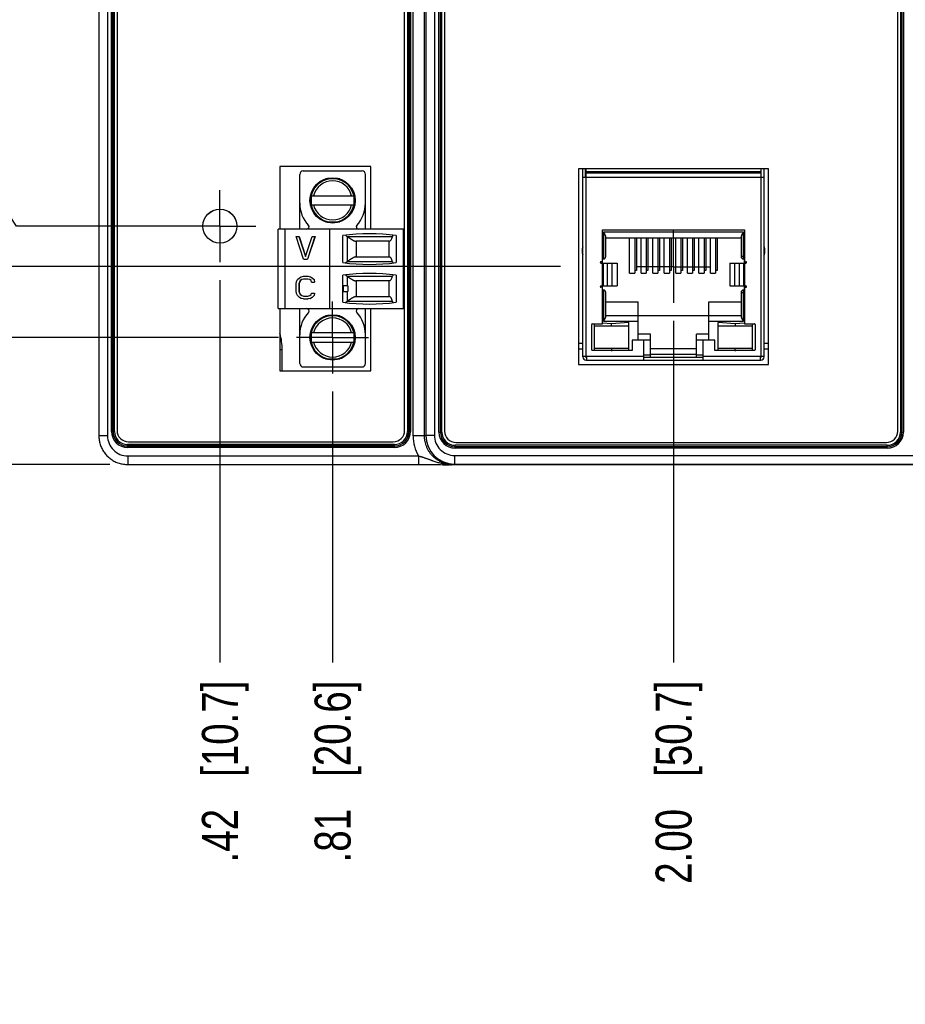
# Model space of a CAD drawing. Header units: inches. Extents: x 0 to 34, y 0 to 22.
# Tile 18 of 111: x 7 to 10, y 11 to 14.4. Entities that reach past the tile are written whole.
import ezdxf

# ---------------------------------------------------------------- set-up
doc = ezdxf.new("R2010")
doc.units = ezdxf.units.IN
doc.header["$LTSCALE"] = 1.87
doc.header["$MEASUREMENT"] = 0
doc.linetypes.add('CENTER', pattern=[0.6, 0.375, -0.075, 0.075, -0.075])
doc.layers.get('0').update_dxf_attribs({"linetype": 'CONTINUOUS'})
doc.layers.add('02___PRT_ALL_AXES', color=7, linetype='CONTINUOUS')
doc.layers.add('DIMENSIONS', color=7, linetype='CONTINUOUS')
doc.styles.get("Standard").update_dxf_attribs({"font": 'txt', "width": 0.8})
doc.dimstyles.new('DIMSTYLE_1', dxfattribs={"dimtxt": 0.125, "dimasz": 0.18, "dimexe": 0.125, "dimexo": 0.0625, "dimgap": 0.09, "dimtad": 0, "dimtih": 1, "dimtoh": 1, "dimzin": 4, "dimdsep": 46, "dimtxsty": 'STANDARD', "dimblk": '_FILLED', "dimblk1": '_FILLED', "dimblk2": '_FILLED', "dimcen": 0.09, "dimadec": 0, "dimazin": 0, "dimtp": 0.01, "dimtm": 0.01, "dimtfac": 1, "dimtofl": 0, "dimtmove": 0, "dimatfit": 3, "dimldrblk": '_FILLED', "dimfxl": 1, "dimtolj": 1, "dimtzin": 4, "dimarcsym": 0})

# ---------------------------------------------------------------- blocks, each defined once
blk = doc.blocks.new('*D17')
at = {"layer": 'DIMENSIONS', "color": 2, "linetype": 'CONTINUOUS'}
blk.add_line((8.841, 13.5195), (6.549, 13.5195), dxfattribs=at)
at = {"layer": 'DIMENSIONS', "color": 2, "linetype": 'CONTINUOUS', "insert": (6.4865, 13.582), "char_height": 0.125, "width": 1.125, "attachment_point": 3, "rotation": 0, "line_spacing_factor": 0.9}
blk.add_mtext('2.78{\\Ftxt.shx;\\W1.000000;\\H0.125000; }[70.6]', dxfattribs=at)
blk = doc.blocks.new('_FILLED')
at = {"color": 0, "linetype": 'BYBLOCK'}
blk.add_solid([(0, 0), (-1, 0.174), (-1, -0.174)], dxfattribs=at)
blk = doc.blocks.new('*D18')
at = {"layer": 'DIMENSIONS', "color": 2, "linetype": 'CONTINUOUS'}
for p, q in [((6.8709, 13.7801), (6.549, 13.7801)), ((6.9507, 13.6603), (6.8709, 13.7801)), ((7.5945, 13.6603), (6.9507, 13.6603))]:
    blk.add_line(p, q, dxfattribs=at)
at = {"layer": 'DIMENSIONS', "color": 2, "linetype": 'CONTINUOUS', "insert": (6.4865, 13.8426), "char_height": 0.125, "width": 0.925, "attachment_point": 3, "rotation": 0, "line_spacing_factor": 0.9}
blk.add_mtext('2.64{\\Ftxt.shx;\\W1.000000;\\H0.125000; }[67]', dxfattribs=at)
blk = doc.blocks.new('*D19')
at = {"layer": 'DIMENSIONS', "color": 2, "linetype": 'CONTINUOUS'}
blk.add_line((7.274, 12.8317), (6.4399, 12.8317), dxfattribs=at)
at = {"layer": 'DIMENSIONS', "color": 2, "linetype": 'CONTINUOUS', "insert": (6.3774, 12.8942), "char_height": 0.125, "width": 1.125, "attachment_point": 3, "rotation": 0, "line_spacing_factor": 0.9}
blk.add_mtext('3.47{\\Ftxt.shx;\\W1.000000;\\H0.125000; }[88.1]', dxfattribs=at)
blk = doc.blocks.new('*D26')
at = {"layer": 'DIMENSIONS', "color": 2, "linetype": 'CONTINUOUS'}
blk.add_line((7.657, 13.4727), (7.657, 12.1433), dxfattribs=at)
at = {"layer": 'DIMENSIONS', "color": 2, "linetype": 'CONTINUOUS', "insert": (7.5945, 12.0808), "char_height": 0.125, "width": 1.025, "attachment_point": 3, "rotation": 90, "line_spacing_factor": 0.9}
blk.add_mtext('.42{\\Ftxt.shx;\\W1.000000;\\H0.125000; }[10.7]', dxfattribs=at)
blk = doc.blocks.new('*D27')
at = {"layer": 'DIMENSIONS', "color": 2, "linetype": 'CONTINUOUS'}
blk.add_line((8.0486, 13.0856), (8.0486, 12.1433), dxfattribs=at)
at = {"layer": 'DIMENSIONS', "color": 2, "linetype": 'CONTINUOUS', "insert": (7.9861, 12.0808), "char_height": 0.125, "width": 1.025, "attachment_point": 3, "rotation": 90, "line_spacing_factor": 0.9}
blk.add_mtext('.81{\\Ftxt.shx;\\W1.000000;\\H0.125000; }[20.6]', dxfattribs=at)
blk = doc.blocks.new('*D28')
at = {"layer": 'DIMENSIONS', "color": 2, "linetype": 'CONTINUOUS'}
blk.add_line((9.2335, 13.3313), (9.2335, 12.1433), dxfattribs=at)
at = {"layer": 'DIMENSIONS', "color": 2, "linetype": 'CONTINUOUS', "insert": (9.171, 12.0808), "char_height": 0.125, "width": 1.125, "attachment_point": 3, "rotation": 90, "line_spacing_factor": 0.9}
blk.add_mtext('2.00{\\Ftxt.shx;\\W1.000000;\\H0.125000; }[50.7]', dxfattribs=at)
blk = doc.blocks.new('*D29')
at = {"layer": 'DIMENSIONS', "color": 2, "linetype": 'CONTINUOUS'}
blk.add_line((7.861, 13.2732), (6.549, 13.2732), dxfattribs=at)
at = {"layer": 'DIMENSIONS', "color": 2, "linetype": 'CONTINUOUS', "insert": (6.4865, 13.3357), "char_height": 0.125, "width": 1.125, "attachment_point": 3, "rotation": 0, "line_spacing_factor": 0.9}
blk.add_mtext('3.03{\\Ftxt.shx;\\W1.000000;\\H0.125000; }[76.9]', dxfattribs=at)

msp = doc.modelspace()

# ---------------------------------------------------------------- linework, layer by layer
at = {"color": 7, "linetype": 'CONTINUOUS'}
for p, q in [((7.2365, 16.1988), (7.2365, 12.9317)), ((7.2665, 16.1988), (7.2665, 12.9317)), ((8.3286, 12.9309), (8.3286, 16.1997)), ((8.368, 12.9309), (8.368, 16.1997)), ((8.3724, 16.1975), (8.3724, 12.9331)), ((8.4024, 16.1975), (8.4024, 12.9331)), ((8.4182, 12.9443), (8.4182, 16.1863)), ((8.4231, 12.9443), (8.4231, 16.1863)), ((8.4234, 12.9443), (8.4234, 16.1863)), ((8.4284, 12.9443), (8.4284, 16.1863)), ((10.0218, 16.1863), (10.0218, 12.9443)), ((10.0267, 16.1863), (10.0267, 12.9443)), ((10.0271, 16.1863), (10.0271, 12.9443)), ((10.032, 16.1863), (10.032, 12.9443)), ((7.2803, 12.9469), (7.2803, 16.1837)), ((7.2852, 12.9469), (7.2852, 16.1837)), ((7.2855, 12.9469), (7.2855, 16.1837)), ((7.2904, 12.9469), (7.2904, 16.1837)), ((7.2997, 16.1805), (7.2997, 12.95)), ((8.2988, 12.95), (8.2989, 16.1805)), ((8.3089, 16.1837), (8.3089, 12.9469)), ((8.3138, 16.1837), (8.3138, 12.9469)), ((8.3142, 16.1837), (8.3142, 12.9469)), ((8.3191, 16.1837), (8.3191, 12.9469)), ((8.438, 16.1831), (8.438, 12.9475)), ((10.0122, 12.9475), (10.0122, 16.1831)), ((7.8657, 13.8678), (7.8657, 13.6492)), ((8.1811, 13.8678), (7.8657, 13.8678)), ((8.1811, 13.6492), (8.1811, 13.8678)), ((8.9035, 13.8595), (8.9035, 13.1795)), ((9.5634, 13.8595), (8.9035, 13.8595)), ((8.9181, 13.2062), (8.9181, 13.8595)), ((8.9279, 13.8307), (8.9279, 13.8595)), ((8.9299, 13.2082), (8.9299, 13.8595)), ((9.5362, 13.8595), (9.5362, 13.2082)), ((9.5382, 13.8307), (9.5382, 13.8595)), ((9.548, 13.2062), (9.548, 13.8595)), ((9.5634, 13.1795), (9.5634, 13.8595)), ((7.9345, 13.6492), (7.9345, 13.8401)), ((7.9463, 13.8519), (8.151, 13.8519)), ((8.0732, 13.8244), (8.0241, 13.8244)), ((8.0312, 13.8263), (8.0661, 13.8263)), ((8.1628, 13.6492), (8.1628, 13.8401)), ((8.9181, 13.8307), (9.548, 13.8307)), ((9.5362, 13.8484), (8.9299, 13.8484)), ((9.5362, 13.8444), (8.9299, 13.8444)), ((7.9719, 13.7321), (7.9719, 13.7671)), ((7.9738, 13.7741), (7.9738, 13.725)), ((7.9745, 13.7653), (8.1228, 13.7653)), ((8.1234, 13.725), (8.1234, 13.7741)), ((8.1254, 13.7671), (8.1254, 13.7321)), ((7.9745, 13.7338), (8.1228, 13.7338)), ((8.0241, 13.6748), (8.0732, 13.6748)), ((8.0661, 13.6728), (8.0312, 13.6728)), ((7.8597, 13.3736), (7.8597, 13.6492)), ((8.2967, 13.6492), (7.8597, 13.6492)), ((7.8833, 13.3736), (7.8833, 13.6492)), ((7.9479, 13.545), (7.9217, 13.6238)), ((7.9217, 13.6238), (7.9321, 13.6238)), ((7.9315, 13.6238), (7.9545, 13.5551)), ((7.9321, 13.6238), (7.9548, 13.556)), ((7.9545, 13.5551), (7.9774, 13.6238)), ((7.9873, 13.6238), (7.961, 13.545)), ((7.9879, 13.6238), (7.9616, 13.545)), ((7.9774, 13.6238), (7.9879, 13.6238)), ((8.0388, 13.3736), (8.0388, 13.6492)), ((8.0841, 13.5332), (8.0841, 13.6273)), ((8.0984, 13.6243), (8.0932, 13.6284)), ((8.0984, 13.6243), (8.2566, 13.6243)), ((8.1004, 13.5382), (8.1004, 13.6229)), ((8.2691, 13.6273), (8.2691, 13.5332)), ((8.2947, 13.3736), (8.2947, 13.6492)), ((8.2967, 13.6492), (8.2967, 13.3736)), ((8.9862, 13.5364), (8.9862, 13.6472)), ((8.9862, 13.6472), (9.4799, 13.6472)), ((8.9901, 13.6393), (8.9901, 13.5464)), ((9.4759, 13.6393), (8.9901, 13.6393)), ((8.998, 13.5543), (8.998, 13.6236)), ((8.998, 13.6196), (9.4681, 13.6196)), ((9.0807, 13.4967), (9.0807, 13.6196)), ((9.0984, 13.6196), (9.0984, 13.4967)), ((9.1043, 13.6196), (9.1043, 13.5055)), ((9.1208, 13.4967), (9.1208, 13.6196)), ((9.1385, 13.6196), (9.1385, 13.4967)), ((9.1444, 13.6196), (9.1444, 13.5055)), ((9.161, 13.4967), (9.161, 13.6196)), ((9.1787, 13.6196), (9.1787, 13.4967)), ((9.1846, 13.6196), (9.1846, 13.5055)), ((9.2011, 13.4967), (9.2011, 13.6196)), ((9.2189, 13.6196), (9.2189, 13.4967)), ((9.2248, 13.6196), (9.2248, 13.5055)), ((9.2413, 13.4967), (9.2413, 13.6196)), ((9.259, 13.6196), (9.259, 13.4967)), ((9.2649, 13.6196), (9.2649, 13.5055)), ((9.2815, 13.4967), (9.2815, 13.6196)), ((9.2992, 13.6196), (9.2992, 13.4967)), ((9.3051, 13.6196), (9.3051, 13.5055)), ((9.3216, 13.4967), (9.3216, 13.6196)), ((9.3393, 13.6196), (9.3393, 13.4967)), ((9.3452, 13.6196), (9.3452, 13.5055)), ((9.3618, 13.4967), (9.3618, 13.6196)), ((9.3795, 13.6196), (9.3795, 13.4967)), ((9.3854, 13.6196), (9.3854, 13.5055)), ((9.4681, 13.6236), (9.4681, 13.5543)), ((9.4759, 13.5464), (9.4759, 13.6393)), ((9.4799, 13.6472), (9.4799, 13.5364)), ((8.2456, 13.6076), (8.1292, 13.6076)), ((8.1301, 13.6076), (8.1301, 13.5529)), ((8.2455, 13.5529), (8.2455, 13.6076)), ((8.9179, 13.5608), (8.9179, 13.5879)), ((9.5481, 13.5879), (9.5481, 13.5608)), ((8.129, 13.5529), (8.2458, 13.5529)), ((9.4799, 13.5543), (9.4681, 13.5543)), ((7.9479, 13.545), (7.9616, 13.545)), ((8.0928, 13.5322), (8.0977, 13.5362)), ((8.2567, 13.5362), (8.0977, 13.5362)), ((8.9791, 13.5353), (8.9791, 13.5325)), ((8.9862, 13.5364), (8.9811, 13.5364)), ((8.9811, 13.5314), (9.0372, 13.5314)), ((8.986, 13.5314), (8.986, 13.4527)), ((8.9862, 13.5464), (8.9901, 13.5464)), ((8.9863, 13.4527), (8.9863, 13.5314)), ((8.987, 13.5314), (8.987, 13.5464)), ((8.989, 13.5314), (8.989, 13.4527)), ((9.0044, 13.4527), (9.0044, 13.5314)), ((9.0192, 13.5314), (9.0192, 13.4527)), ((9.0198, 13.4527), (9.0198, 13.5314)), ((9.0372, 13.5314), (9.0372, 13.4527)), ((9.4289, 13.5314), (9.4289, 13.4527)), ((9.4289, 13.5314), (9.4849, 13.5314)), ((9.4463, 13.4527), (9.4463, 13.5314)), ((9.4468, 13.4527), (9.4468, 13.5314)), ((9.4616, 13.5314), (9.4616, 13.4527)), ((9.4759, 13.5464), (9.4791, 13.5464)), ((9.4771, 13.4527), (9.4771, 13.5314)), ((9.4791, 13.5464), (9.4799, 13.5472)), ((9.4791, 13.5464), (9.4791, 13.5314)), ((9.4797, 13.5314), (9.4797, 13.4527)), ((9.4799, 13.5364), (9.4849, 13.5364)), ((9.48, 13.4527), (9.48, 13.5314)), ((9.487, 13.5325), (9.487, 13.5353)), ((7.9331, 13.481), (7.9397, 13.4843)), ((7.9397, 13.4843), (7.9479, 13.486)), ((7.9479, 13.486), (7.9632, 13.486)), ((7.9627, 13.486), (7.9709, 13.4843)), ((7.9632, 13.486), (7.9715, 13.4843)), ((7.9709, 13.4843), (7.9774, 13.481)), ((7.9709, 13.4843), (7.9715, 13.4843)), ((7.9715, 13.4843), (7.978, 13.481)), ((8.0841, 13.3954), (8.0841, 13.4895)), ((8.0977, 13.4865), (8.0928, 13.4905)), ((8.0977, 13.4865), (8.2567, 13.4865)), ((8.1004, 13.4523), (8.1004, 13.4846)), ((8.2691, 13.4895), (8.2691, 13.3954)), ((9.0807, 13.4967), (9.0984, 13.4967)), ((9.1043, 13.5055), (9.0984, 13.5055)), ((9.1208, 13.4967), (9.1385, 13.4967)), ((9.1444, 13.5055), (9.1385, 13.5055)), ((9.161, 13.4967), (9.1787, 13.4967)), ((9.1846, 13.5055), (9.1787, 13.5055)), ((9.2011, 13.4967), (9.2189, 13.4967)), ((9.2248, 13.5055), (9.2189, 13.5055)), ((9.2413, 13.4967), (9.259, 13.4967)), ((9.2649, 13.5055), (9.259, 13.5055)), ((9.2815, 13.4967), (9.2992, 13.4967)), ((9.3051, 13.5055), (9.2992, 13.5055)), ((9.3216, 13.4967), (9.3393, 13.4967)), ((9.3452, 13.5055), (9.3393, 13.5055)), ((9.3618, 13.4967), (9.3795, 13.4967)), ((9.3854, 13.5055), (9.3795, 13.5055)), ((7.9217, 13.4592), (7.9233, 13.4676)), ((7.9217, 13.434), (7.9217, 13.4592)), ((7.9233, 13.4676), (7.9266, 13.4743)), ((7.9266, 13.4743), (7.9331, 13.481)), ((7.9331, 13.4659), (7.9315, 13.4592)), ((7.9315, 13.4592), (7.9315, 13.434)), ((7.9315, 13.4592), (7.9321, 13.4592)), ((7.9337, 13.4659), (7.9321, 13.4592)), ((7.9321, 13.4592), (7.9321, 13.434)), ((7.9364, 13.4709), (7.9331, 13.4659)), ((7.9331, 13.4659), (7.9337, 13.4659)), ((7.937, 13.4709), (7.9337, 13.4659)), ((7.9413, 13.4743), (7.9364, 13.4709)), ((7.9364, 13.4709), (7.937, 13.4709)), ((7.9419, 13.4743), (7.937, 13.4709)), ((7.9479, 13.4759), (7.9413, 13.4743)), ((7.9413, 13.4743), (7.9419, 13.4743)), ((7.9485, 13.4759), (7.9419, 13.4743)), ((7.9627, 13.4759), (7.9479, 13.4759)), ((7.9692, 13.4743), (7.9627, 13.4759)), ((7.9742, 13.4709), (7.9692, 13.4743)), ((7.9758, 13.4659), (7.9742, 13.4709)), ((7.9758, 13.4659), (7.9862, 13.4659)), ((7.9774, 13.481), (7.984, 13.4743)), ((7.9774, 13.481), (7.978, 13.481)), ((7.978, 13.481), (7.9846, 13.4743)), ((7.984, 13.4743), (7.9856, 13.4659)), ((7.984, 13.4743), (7.9846, 13.4743)), ((7.9846, 13.4743), (7.9862, 13.4659)), ((8.0842, 13.4326), (8.0842, 13.4523)), ((8.1018, 13.4523), (8.0842, 13.4523)), ((8.086, 13.4326), (8.086, 13.4523)), ((8.1018, 13.4523), (8.1018, 13.4326)), ((8.2458, 13.4698), (8.129, 13.4698)), ((8.1301, 13.4698), (8.1301, 13.4151)), ((8.2455, 13.4151), (8.2455, 13.4698)), ((8.9791, 13.4516), (8.9791, 13.4489)), ((8.9811, 13.4527), (9.0372, 13.4527)), ((8.9862, 13.4478), (8.9811, 13.4478)), ((8.9862, 13.3208), (8.9862, 13.4478)), ((8.987, 13.4377), (8.987, 13.4527)), ((9.4289, 13.4527), (9.4849, 13.4527)), ((9.4791, 13.4527), (9.4791, 13.4377)), ((9.4799, 13.4478), (9.4799, 13.3208)), ((9.4799, 13.4478), (9.4849, 13.4478)), ((9.487, 13.4489), (9.487, 13.4516)), ((7.9233, 13.4257), (7.9217, 13.434)), ((7.9266, 13.419), (7.9233, 13.4257)), ((7.9331, 13.4123), (7.9266, 13.419)), ((7.9315, 13.434), (7.9331, 13.4273)), ((7.9315, 13.434), (7.9321, 13.434)), ((7.9321, 13.434), (7.9337, 13.4273)), ((7.9331, 13.4273), (7.9364, 13.4223)), ((7.9331, 13.4273), (7.9337, 13.4273)), ((7.9337, 13.4273), (7.937, 13.4223)), ((7.9364, 13.4223), (7.9413, 13.419)), ((7.9364, 13.4223), (7.937, 13.4223)), ((7.937, 13.4223), (7.9419, 13.419)), ((7.9413, 13.419), (7.9479, 13.4173)), ((7.9413, 13.419), (7.9419, 13.419)), ((7.9419, 13.419), (7.9485, 13.4173)), ((7.9479, 13.4173), (7.9627, 13.4173)), ((7.9627, 13.4173), (7.9692, 13.419)), ((7.9692, 13.419), (7.9742, 13.4223)), ((7.9742, 13.4223), (7.9758, 13.4273)), ((7.9758, 13.4273), (7.9862, 13.4273)), ((7.984, 13.419), (7.9774, 13.4123)), ((7.9846, 13.419), (7.978, 13.4123)), ((7.9856, 13.4273), (7.984, 13.419)), ((7.984, 13.419), (7.9846, 13.419)), ((7.9862, 13.4273), (7.9846, 13.419)), ((8.0842, 13.4326), (8.1018, 13.4326)), ((8.1004, 13.3998), (8.1004, 13.4326)), ((8.1292, 13.4151), (8.2456, 13.4151)), ((8.9901, 13.4377), (8.9862, 13.4377)), ((8.9901, 13.4377), (8.9901, 13.3299)), ((8.998, 13.3456), (8.998, 13.4299)), ((9.4681, 13.4299), (9.4681, 13.3456)), ((9.4681, 13.4299), (9.4799, 13.4299)), ((9.4759, 13.3299), (9.4759, 13.4377)), ((9.4791, 13.4377), (9.4759, 13.4377)), ((9.4791, 13.4377), (9.4799, 13.437)), ((7.9397, 13.4089), (7.9331, 13.4123)), ((7.9479, 13.4072), (7.9397, 13.4089)), ((7.9479, 13.4072), (7.9632, 13.4072)), ((7.9709, 13.4089), (7.9627, 13.4072)), ((7.9715, 13.4089), (7.9632, 13.4072)), ((7.9774, 13.4123), (7.9709, 13.4089)), ((7.9709, 13.4089), (7.9715, 13.4089)), ((7.978, 13.4123), (7.9715, 13.4089)), ((7.9774, 13.4123), (7.978, 13.4123)), ((8.0932, 13.3944), (8.0984, 13.3984)), ((8.2566, 13.3984), (8.0984, 13.3984)), ((8.998, 13.3968), (9.11, 13.3968)), ((9.11, 13.2653), (9.11, 13.3968)), ((9.3561, 13.2653), (9.3561, 13.3968)), ((9.3561, 13.3968), (9.4681, 13.3968)), ((7.8597, 13.3736), (8.2967, 13.3736)), ((7.8657, 13.3736), (7.8657, 13.1567)), ((7.9345, 13.1826), (7.9345, 13.3736)), ((8.0732, 13.348), (8.0241, 13.348)), ((8.0312, 13.35), (8.0661, 13.35)), ((8.1628, 13.1826), (8.1628, 13.3736)), ((8.1811, 13.1567), (8.1811, 13.3736)), ((8.998, 13.3496), (9.4681, 13.3496)), ((8.9492, 13.2299), (8.9492, 13.3188)), ((8.9511, 13.3208), (8.9862, 13.3208)), ((8.9582, 13.2279), (8.9582, 13.3208)), ((8.9582, 13.3137), (9.0779, 13.3137)), ((9.0181, 13.3207), (8.9862, 13.3233)), ((8.9901, 13.3299), (9.11, 13.3299)), ((9.0779, 13.3256), (9.0181, 13.3207)), ((9.0181, 13.3137), (9.0181, 13.3207)), ((9.0779, 13.2279), (9.0779, 13.3256)), ((9.3561, 13.3299), (9.4759, 13.3299)), ((9.3882, 13.2279), (9.3882, 13.3256)), ((9.448, 13.3207), (9.3882, 13.3256)), ((9.3882, 13.3137), (9.5078, 13.3137)), ((9.4799, 13.3233), (9.448, 13.3207)), ((9.448, 13.3207), (9.448, 13.3137)), ((9.4799, 13.3208), (9.5149, 13.3208)), ((9.5078, 13.2279), (9.5078, 13.3208)), ((9.5169, 13.3188), (9.5169, 13.2299)), ((7.9719, 13.2557), (7.9719, 13.2907)), ((7.9738, 13.2977), (7.9738, 13.2486)), ((8.1228, 13.2889), (7.9745, 13.2889)), ((8.1234, 13.2486), (8.1234, 13.2977)), ((8.1254, 13.2907), (8.1254, 13.2557)), ((9.1533, 13.285), (9.11, 13.285)), ((9.1533, 13.2043), (9.1533, 13.285)), ((9.3128, 13.2043), (9.3128, 13.285)), ((9.3561, 13.285), (9.3128, 13.285)), ((7.9745, 13.2574), (8.1228, 13.2574)), ((8.9035, 13.2532), (8.9181, 13.2532)), ((9.0897, 13.2633), (9.0897, 13.2279)), ((9.1297, 13.2633), (9.0897, 13.2633)), ((9.11, 13.2653), (9.1533, 13.2653)), ((9.1297, 13.1944), (9.1297, 13.2633)), ((9.3128, 13.2653), (9.3561, 13.2653)), ((9.3364, 13.1944), (9.3364, 13.2633)), ((9.3763, 13.2633), (9.3364, 13.2633)), ((9.3763, 13.2279), (9.3763, 13.2633)), ((9.548, 13.2532), (9.5634, 13.2532)), ((7.8735, 13.2302), (7.8657, 13.2302)), ((7.8735, 13.1567), (7.8735, 13.2302)), ((8.9035, 13.2335), (8.9181, 13.2335)), ((8.9181, 13.2331), (8.9035, 13.2331)), ((8.9181, 13.2082), (9.1297, 13.2082)), ((8.9279, 13.2062), (8.9279, 13.2082)), ((8.9319, 13.1944), (8.9319, 13.2082)), ((9.0897, 13.2279), (8.9511, 13.2279)), ((9.0779, 13.235), (8.9582, 13.235)), ((9.0162, 13.2279), (9.0181, 13.2281)), ((9.0181, 13.235), (9.0181, 13.2281)), ((9.0181, 13.2281), (9.02, 13.2279)), ((9.1533, 13.2121), (9.1297, 13.2121)), ((9.3128, 13.2338), (9.1533, 13.2338)), ((9.1533, 13.2146), (9.3128, 13.2146)), ((9.3364, 13.2121), (9.3128, 13.2121)), ((9.3364, 13.2082), (9.548, 13.2082)), ((9.5149, 13.2279), (9.3763, 13.2279)), ((9.5078, 13.235), (9.3882, 13.235)), ((9.4461, 13.2279), (9.448, 13.2281)), ((9.448, 13.2281), (9.448, 13.235)), ((9.448, 13.2281), (9.4499, 13.2279)), ((9.5342, 13.2082), (9.5342, 13.1944)), ((9.5382, 13.2062), (9.5382, 13.2082)), ((9.548, 13.2335), (9.5634, 13.2335)), ((9.5634, 13.2331), (9.548, 13.2331)), ((8.0241, 13.1984), (8.0732, 13.1984)), ((8.0661, 13.1964), (8.0312, 13.1964)), ((8.9035, 13.1795), (9.5634, 13.1795)), ((8.9319, 13.2043), (8.9299, 13.2043)), ((8.9299, 13.1944), (9.5362, 13.1944)), ((9.1297, 13.2043), (9.3364, 13.2043)), ((9.5342, 13.2043), (9.5362, 13.2043)), ((7.8657, 13.1567), (8.1811, 13.1567)), ((7.9463, 13.1708), (8.151, 13.1708)), ((7.2803, 12.9469), (7.2904, 12.9469)), ((8.3089, 12.9469), (8.3191, 12.9469)), ((8.4182, 12.9443), (8.4284, 12.9443)), ((10.0218, 12.9443), (10.032, 12.9443)), ((7.2665, 12.9317), (7.2365, 12.9317)), ((7.3363, 12.8908), (7.3363, 12.901)), ((8.2631, 12.901), (7.3363, 12.901)), ((7.339, 12.9107), (8.2595, 12.9107)), ((8.2631, 12.8908), (8.2631, 12.901)), ((8.368, 12.9309), (8.3286, 12.9309)), ((8.3724, 12.9331), (8.368, 12.9309)), ((8.4024, 12.9331), (8.3724, 12.9331)), ((8.4774, 12.9081), (9.9728, 12.9081)), ((8.2631, 12.8961), (7.3363, 12.8961)), ((8.2631, 12.8958), (7.3363, 12.8958)), ((8.2631, 12.8908), (7.3363, 12.8908)), ((8.4742, 12.8883), (8.4742, 12.8985)), ((9.976, 12.8985), (8.4742, 12.8985)), ((9.976, 12.8935), (8.4742, 12.8935)), ((9.976, 12.8932), (8.4742, 12.8932)), ((9.976, 12.8883), (8.4742, 12.8883)), ((9.976, 12.8883), (9.976, 12.8985)), ((7.3365, 12.8617), (7.3365, 12.8317)), ((7.3365, 12.8617), (8.347, 12.8617)), ((7.3365, 12.8317), (8.354, 12.8317)), ((8.347, 12.8617), (8.347, 12.8317)), ((8.354, 12.8317), (8.3616, 12.8317)), ((8.3616, 12.8317), (8.3694, 12.8317)), ((8.4724, 12.8331), (8.468, 12.8309)), ((8.4724, 12.8631), (8.4724, 12.8331)), ((8.4724, 12.8631), (10.0646, 12.8631)), ((8.4724, 12.8331), (10.0646, 12.8331)), ((8.3694, 12.8317), (8.3774, 12.8316)), ((8.3774, 12.8316), (8.3854, 12.8316)), ((8.3854, 12.8316), (8.3928, 12.8315)), ((8.3928, 12.8315), (8.3993, 12.8315)), ((8.3993, 12.8315), (8.4081, 12.8314)), ((8.4081, 12.8314), (8.4155, 12.8313)), ((8.4155, 12.8313), (8.4234, 12.8312)), ((8.4234, 12.8312), (8.4319, 12.8311)), ((8.4319, 12.8311), (8.4424, 12.8309)), ((8.4617, 12.8309), (8.4525, 12.8308)), ((8.4525, 12.8308), (8.4532, 12.8308)), ((17.8766, 12.8308), (8.4532, 12.8308)), ((8.468, 12.8309), (8.4617, 12.8309))]:
    msp.add_line(p, q, dxfattribs=at)
for points in [[(7.2365, 12.9317), (7.2365, 12.9281), (7.2368, 12.9243), (7.2371, 12.9205), (7.2376, 12.9166), (7.2383, 12.9129), (7.2391, 12.9091), (7.24, 12.9054), (7.2411, 12.9017), (7.2423, 12.898), (7.2437, 12.8944), (7.2452, 12.8909), (7.2468, 12.8874), (7.2486, 12.884), (7.2505, 12.8807), (7.2525, 12.8774), (7.2546, 12.8742), (7.2569, 12.8711), (7.2593, 12.8681), (7.2618, 12.8652), (7.2644, 12.8624), (7.2671, 12.8597), (7.2699, 12.8571), (7.2729, 12.8546), (7.2759, 12.8522), (7.279, 12.8499), (7.2822, 12.8477), (7.2854, 12.8457), (7.2888, 12.8438), (7.2922, 12.8421), (7.2957, 12.8404), (7.2992, 12.8389), (7.3028, 12.8376), (7.3064, 12.8363), (7.3101, 12.8353), (7.3138, 12.8343), (7.3176, 12.8335), (7.3214, 12.8329), (7.3252, 12.8324), (7.329, 12.832), (7.3329, 12.8318), (7.3365, 12.8317)], [(8.4424, 12.8309), (8.4452, 12.8309), (8.4465, 12.8309), (8.4479, 12.8308), (8.4525, 12.8308)]]:
    msp.add_lwpolyline(points, dxfattribs=at)
for centre, radius in [((8.0486, 13.7496), 0.0787), ((7.657, 13.6603), 0.0591), ((7.657, 13.6603), 0.059), ((8.0486, 13.2732), 0.0787)]:
    msp.add_circle(centre, radius, dxfattribs=at)
for centre, radius, start, end in [((7.9463, 13.8401), 0.0118, 90, 180), ((8.0486, 13.7496), 0.0758, 99.2168, 170.8079), ((8.0486, 13.7496), 0.0758, 9.1921, 80.7832), ((8.151, 13.8401), 0.0118, 0, 90), ((8.0486, 13.7496), 0.0679, 13.408, 166.592), ((8.0486, 13.7398), 0.1142, 180, 222.7041), ((8.0486, 13.7496), 0.0758, 189.1921, 260.7832), ((8.0486, 13.7496), 0.0679, 193.408, 346.592), ((8.0486, 13.7496), 0.0758, 279.2168, 350.8079), ((8.0486, 13.7398), 0.1142, 317.2959, 360), ((7.9589, 13.657), 0.00787, 270, 42.7041), ((8.1383, 13.657), 0.00787, 137.2959, 270), ((8.1766, 12.9055), 0.7277, 82.6956, 97.3044), ((8.1144, 13.6443), 0.0256, 231.393, 236.8149), ((8.9518, 13.5744), 0.0365, 158.1891, 201.8109), ((8.9161, 13.5887), 0.00197, 338.1891, 360), ((9.55, 13.5887), 0.00197, 180, 201.8109), ((9.5142, 13.5744), 0.0365, 338.1891, 21.8109), ((8.9161, 13.5601), 0.00197, 0, 21.8109), ((8.9901, 13.5543), 0.00787, 270, 360), ((9.4759, 13.5543), 0.00787, 180, 270), ((9.55, 13.5601), 0.00197, 158.1891, 180), ((8.1766, 14.255), 0.7277, 262.6956, 277.3044), ((8.1139, 13.5169), 0.0252, 122.4362, 129.9338), ((8.9811, 13.5339), 0.00246, 90, 270), ((9.4849, 13.5339), 0.00246, 270, 90), ((8.1766, 12.7677), 0.7277, 82.6956, 97.3044), ((8.1139, 13.5059), 0.0252, 230.0662, 237.5638), ((8.9811, 13.4502), 0.00246, 90, 270), ((9.4849, 13.4502), 0.00246, 270, 90), ((8.9901, 13.4299), 0.00787, 0, 90), ((9.4759, 13.4299), 0.00787, 90, 180), ((8.1766, 14.1172), 0.7277, 262.6956, 277.3044), ((8.1142, 13.3787), 0.0253, 123.1581, 128.634), ((8.0486, 13.2829), 0.1142, 137.2959, 180), ((7.9589, 13.3657), 0.00787, 317.2959, 90), ((8.0486, 13.2732), 0.0758, 99.2168, 170.8079), ((8.0486, 13.2732), 0.0758, 9.1921, 80.7832), ((8.1383, 13.3657), 0.00787, 90, 222.7041), ((8.0486, 13.2829), 0.1142, 0, 42.7041), ((8.0486, 13.2732), 0.0679, 13.408, 166.592), ((8.9511, 13.3188), 0.00197, 90, 180), ((9.5149, 13.3188), 0.00197, 0, 90), ((7.662, 13.2302), 0.2115, 0, 15.5952), ((8.0486, 13.2732), 0.0758, 189.1921, 260.7832), ((8.0486, 13.2732), 0.0679, 193.408, 346.592), ((8.0486, 13.2732), 0.0758, 279.2168, 350.8079), ((8.9511, 13.2299), 0.00197, 180, 270), ((9.5149, 13.2299), 0.00197, 270, 360), ((7.9463, 13.1826), 0.0118, 180, 270), ((8.151, 13.1826), 0.0118, 270, 360), ((8.9299, 13.2062), 0.0118, 180, 270), ((8.9299, 13.2062), 0.00197, 180, 270), ((9.5362, 13.2062), 0.0118, 270, 360), ((9.5362, 13.2062), 0.00197, 270, 360), ((7.3363, 12.9469), 0.056, 180, 270), ((7.3363, 12.9469), 0.0511, 180, 270), ((7.3363, 12.9469), 0.0508, 180, 270), ((7.3363, 12.9469), 0.0458, 180, 270), ((7.339, 12.95), 0.0394, 179.9998, 269.9998), ((8.2595, 12.95), 0.0394, 269.9998, 359.9998), ((8.2631, 12.9469), 0.056, 270, 360), ((8.2631, 12.9469), 0.0511, 270, 360), ((8.2631, 12.9469), 0.0508, 270, 360), ((8.2631, 12.9469), 0.0458, 270, 360), ((8.4742, 12.9443), 0.056, 180, 270), ((8.4742, 12.9443), 0.0511, 180, 270), ((8.4742, 12.9443), 0.0508, 180, 270), ((8.4742, 12.9443), 0.0458, 180, 270), ((8.4774, 12.9475), 0.0394, 180, 270), ((9.9728, 12.9475), 0.0394, 270, 360), ((9.976, 12.9443), 0.056, 270, 360), ((9.976, 12.9443), 0.0511, 270, 360), ((9.976, 12.9443), 0.0508, 270, 360), ((9.976, 12.9443), 0.0458, 270, 360), ((7.3365, 12.9317), 0.07, 179.9965, 270.0035), ((8.468, 12.9309), 0.1394, 180.0002, 209.7641), ((8.4724, 12.9331), 0.1, 180.0034, 270), ((8.4724, 12.9331), 0.07, 180.002, 270.0054)]:
    msp.add_arc(centre, radius, start, end, dxfattribs=at)
for centre, major_axis, start_param, end_param in [((8.2456, 13.6667), (0, 0.0591), -3.141593, -2.370847), ((8.2624, 13.6017), (0, 0.0315), 0.545915, 0.770746), ((8.2458, 13.4939), (0, 0.0591), -0.770746, 0), ((8.2626, 13.5588), (0, 0.0315), -3.912338, -3.688548), ((8.2458, 13.5289), (0, 0.0591), -3.141593, -2.370847), ((8.2626, 13.4639), (0, 0.0315), 0.546955, 0.770746), ((8.2456, 13.3561), (0, 0.0591), -0.770746, 0), ((8.2624, 13.421), (0, 0.0315), -3.912338, -3.687508)]:
    msp.add_ellipse(centre, major_axis=major_axis, ratio=0.266667, start_param=start_param, end_param=end_param, dxfattribs=at)
for points in [[(8.0932, 13.6284), (8.0932, 13.6284), (8.0932, 13.6284), (8.0932, 13.6284)], [(8.0927, 13.5322), (8.0928, 13.5322), (8.0928, 13.5322), (8.0928, 13.5322)], [(8.0928, 13.4905), (8.0928, 13.4906), (8.0928, 13.4906), (8.0927, 13.4906)], [(8.0932, 13.3943), (8.0932, 13.3943), (8.0932, 13.3944), (8.0932, 13.3944)]]:
    msp.add_open_spline(points, degree=3, dxfattribs=at)
for points, knots in [([(8.1004, 13.6229), (8.1019, 13.6219), (8.1042, 13.6204), (8.1072, 13.6185), (8.1093, 13.6171), (8.1115, 13.6158), (8.1135, 13.6145), (8.1155, 13.6133), (8.1174, 13.6122), (8.1192, 13.6112), (8.1209, 13.6103), (8.1223, 13.6097), (8.1234, 13.6092), (8.1241, 13.6089), (8.1249, 13.6086), (8.1256, 13.6084), (8.1262, 13.6081), (8.1269, 13.608), (8.1275, 13.6078), (8.1281, 13.6077), (8.1286, 13.6077), (8.129, 13.6076), (8.1292, 13.6076)], [0, 0, 0, 0, 0.167583, 0.248261, 0.326608, 0.402412, 0.475448, 0.545474, 0.612235, 0.675468, 0.734905, 0.790283, 0.816373, 0.84136, 0.86522, 0.887933, 0.909485, 0.929869, 0.94909, 0.967161, 0.984115, 1, 1, 1, 1]), ([(8.998, 13.6236), (8.998, 13.6237), (8.998, 13.624), (8.9979, 13.6244), (8.9979, 13.6248), (8.9978, 13.6252), (8.9976, 13.6256), (8.9974, 13.6262), (8.9972, 13.627), (8.9967, 13.628), (8.9963, 13.6289), (8.9958, 13.6299), (8.9952, 13.6309), (8.9946, 13.632), (8.9938, 13.6333), (8.9928, 13.6351), (8.9915, 13.6372), (8.9906, 13.6386), (8.9901, 13.6393)], [0, 0, 0, 0, 0.021721, 0.044399, 0.068051, 0.092663, 0.118206, 0.144636, 0.199954, 0.258207, 0.318981, 0.381896, 0.446616, 0.512844, 0.58032, 0.718121, 0.858456, 1, 1, 1, 1]), ([(9.4759, 13.6393), (9.4755, 13.6386), (9.4746, 13.6372), (9.4733, 13.6351), (9.4722, 13.6333), (9.4714, 13.632), (9.4708, 13.6309), (9.4703, 13.6299), (9.4698, 13.6289), (9.4693, 13.628), (9.4689, 13.627), (9.4686, 13.6262), (9.4684, 13.6256), (9.4683, 13.6252), (9.4682, 13.6248), (9.4681, 13.6244), (9.4681, 13.624), (9.4681, 13.6237), (9.4681, 13.6236)], [0, 0, 0, 0, 0.141544, 0.281878, 0.41968, 0.487156, 0.553384, 0.618104, 0.681019, 0.741793, 0.800046, 0.855364, 0.881794, 0.907337, 0.931949, 0.955601, 0.978279, 1, 1, 1, 1]), ([(8.129, 13.5529), (8.1288, 13.5529), (8.1284, 13.5529), (8.1279, 13.5528), (8.1273, 13.5527), (8.1267, 13.5526), (8.126, 13.5524), (8.1254, 13.5522), (8.1247, 13.552), (8.1237, 13.5516), (8.1224, 13.5511), (8.1207, 13.5503), (8.119, 13.5494), (8.1172, 13.5485), (8.1153, 13.5474), (8.1134, 13.5463), (8.1114, 13.5451), (8.1093, 13.5438), (8.1071, 13.5425), (8.1041, 13.5406), (8.1019, 13.5391), (8.1004, 13.5382)], [0, 0, 0, 0, 0.016222, 0.033487, 0.051843, 0.071318, 0.091927, 0.113673, 0.13655, 0.160546, 0.211811, 0.26728, 0.326721, 0.389883, 0.45651, 0.526348, 0.599152, 0.674689, 0.75274, 0.8331, 1, 1, 1, 1]), ([(8.1004, 13.4846), (8.1019, 13.4836), (8.1041, 13.4822), (8.1071, 13.4803), (8.1093, 13.479), (8.1114, 13.4777), (8.1134, 13.4765), (8.1153, 13.4753), (8.1172, 13.4743), (8.119, 13.4733), (8.1207, 13.4725), (8.1224, 13.4717), (8.1237, 13.4711), (8.1247, 13.4708), (8.1254, 13.4705), (8.126, 13.4703), (8.1267, 13.4702), (8.1273, 13.47), (8.1279, 13.4699), (8.1284, 13.4699), (8.1288, 13.4698), (8.129, 13.4698)], [0, 0, 0, 0, 0.1669, 0.24726, 0.325311, 0.400848, 0.473652, 0.54349, 0.610117, 0.673279, 0.73272, 0.788189, 0.839454, 0.86345, 0.886327, 0.908073, 0.928682, 0.948157, 0.966513, 0.983778, 1, 1, 1, 1]), ([(8.1292, 13.4151), (8.129, 13.4151), (8.1286, 13.4151), (8.1281, 13.415), (8.1275, 13.4149), (8.1269, 13.4148), (8.1262, 13.4146), (8.1256, 13.4144), (8.1249, 13.4142), (8.1241, 13.4139), (8.1234, 13.4136), (8.1223, 13.4131), (8.1209, 13.4124), (8.1192, 13.4115), (8.1174, 13.4105), (8.1155, 13.4094), (8.1135, 13.4082), (8.1115, 13.407), (8.1093, 13.4057), (8.1072, 13.4043), (8.1042, 13.4023), (8.1019, 13.4009), (8.1004, 13.3998)], [0, 0, 0, 0, 0.015885, 0.032839, 0.05091, 0.070131, 0.090515, 0.112067, 0.13478, 0.15864, 0.183627, 0.209717, 0.265095, 0.324532, 0.387765, 0.454526, 0.524552, 0.597588, 0.673392, 0.751739, 0.832417, 1, 1, 1, 1]), ([(8.9901, 13.3299), (8.9906, 13.3306), (8.9915, 13.332), (8.9928, 13.3341), (8.9938, 13.3358), (8.9946, 13.3372), (8.9952, 13.3382), (8.9958, 13.3393), (8.9963, 13.3402), (8.9967, 13.3412), (8.9972, 13.3422), (8.9974, 13.3429), (8.9976, 13.3435), (8.9978, 13.344), (8.9979, 13.3444), (8.9979, 13.3448), (8.998, 13.3452), (8.998, 13.3455), (8.998, 13.3456)], [0, 0, 0, 0, 0.141544, 0.281878, 0.41968, 0.487156, 0.553384, 0.618104, 0.681019, 0.741793, 0.800046, 0.855364, 0.881794, 0.907337, 0.931949, 0.955601, 0.978279, 1, 1, 1, 1]), ([(9.4681, 13.3456), (9.4681, 13.3455), (9.4681, 13.3452), (9.4681, 13.3448), (9.4682, 13.3444), (9.4683, 13.344), (9.4684, 13.3435), (9.4686, 13.3429), (9.4689, 13.3422), (9.4693, 13.3412), (9.4698, 13.3402), (9.4703, 13.3393), (9.4708, 13.3382), (9.4714, 13.3372), (9.4722, 13.3358), (9.4733, 13.3341), (9.4746, 13.332), (9.4755, 13.3306), (9.4759, 13.3299)], [0, 0, 0, 0, 0.021721, 0.044399, 0.068051, 0.092663, 0.118206, 0.144636, 0.199954, 0.258207, 0.318981, 0.381896, 0.446616, 0.512844, 0.58032, 0.718121, 0.858456, 1, 1, 1, 1]), ([(8.468, 12.8309), (8.4664, 12.8309), (8.4631, 12.831), (8.4582, 12.8314), (8.4533, 12.832), (8.4469, 12.8331), (8.4389, 12.8351), (8.4312, 12.8378), (8.4252, 12.8405), (8.4208, 12.8427), (8.4166, 12.8451), (8.4124, 12.8477), (8.4084, 12.8505), (8.4032, 12.8546), (8.3972, 12.8601), (8.3917, 12.8661), (8.3876, 12.8713), (8.3848, 12.8753), (8.3822, 12.8795), (8.3798, 12.8837), (8.3776, 12.8881), (8.3749, 12.8941), (8.3721, 12.9018), (8.3702, 12.9098), (8.369, 12.9162), (8.3684, 12.9211), (8.3681, 12.926), (8.368, 12.9293), (8.368, 12.9309)], [0, 0, 0, 0, 0.031253, 0.062506, 0.093759, 0.125012, 0.1875, 0.249988, 0.281241, 0.312495, 0.343748, 0.375002, 0.406255, 0.437509, 0.499997, 0.562486, 0.593739, 0.624993, 0.656247, 0.687501, 0.718754, 0.750008, 0.812497, 0.874985, 0.906239, 0.937493, 0.968746, 1, 1, 1, 1]), ([(8.347, 12.8617), (8.3483, 12.8614), (8.3501, 12.8608), (8.3526, 12.8601), (8.3545, 12.8596), (8.3564, 12.859), (8.3582, 12.8584), (8.36, 12.8578), (8.3625, 12.8571), (8.3655, 12.8561), (8.3691, 12.8548), (8.3727, 12.8536), (8.3763, 12.8523), (8.3798, 12.8511), (8.3833, 12.8498), (8.3869, 12.8486), (8.3903, 12.8473), (8.3938, 12.8461), (8.3985, 12.8445), (8.4042, 12.8425), (8.4112, 12.8402), (8.4182, 12.8382), (8.4253, 12.8363), (8.4324, 12.8346), (8.4396, 12.8332), (8.4468, 12.8321), (8.453, 12.8314), (8.4573, 12.8311), (8.4598, 12.831), (8.4611, 12.8309), (8.4617, 12.8309)], [0, 0, 0, 0, 0.032701, 0.049031, 0.065336, 0.081613, 0.097855, 0.114061, 0.130227, 0.162431, 0.194459, 0.22631, 0.257991, 0.28951, 0.32088, 0.352114, 0.383228, 0.414236, 0.445152, 0.506763, 0.56816, 0.629424, 0.690631, 0.751849, 0.813162, 0.874705, 0.936759, 0.968165, 0.984019, 1, 1, 1, 1])]:
    msp.add_open_spline(points, degree=3, knots=knots, dxfattribs=at)
at = {"layer": '02___PRT_ALL_AXES', "color": 7, "linetype": 'CENTER'}
for p, q in [((7.657, 13.6603), (7.657, 13.7854)), ((7.657, 13.6603), (7.5319, 13.6603)), ((7.657, 13.6603), (7.657, 13.5352)), ((7.657, 13.6603), (7.7821, 13.6603)), ((9.2335, 13.5188), (9.2335, 13.6439)), ((9.2335, 13.5188), (9.1085, 13.5188)), ((9.2335, 13.5188), (9.2335, 13.3938)), ((9.2335, 13.5188), (9.3585, 13.5188)), ((8.0486, 13.2732), (8.0486, 13.3983)), ((8.0486, 13.2732), (7.9235, 13.2732)), ((8.0486, 13.2732), (8.0486, 13.1481)), ((8.0486, 13.2732), (8.1737, 13.2732))]:
    msp.add_line(p, q, dxfattribs=at)

# ---------------------------------------------------------------- dimensions: what is measured, and where the dimension line sits
at = {"layer": 'DIMENSIONS', "color": 2, "linetype": 'CONTINUOUS'}
for feature_location, offset, dtype, origin, picture, middle in [((7.274, 12.8317), (-0.8341, 0), 0, (7.3365, 16.2988), '*D19', (5.8149, 12.8317)), ((8.841, 13.5195), (-2.292, 0), 0, (8.9035, 16.2988), '*D17', (5.924, 13.5195)), ((7.861, 13.2732), (-1.3121, 0), 0, (7.9235, 16.2988), '*D29', (5.924, 13.2732)), ((7.5945, 13.6603), (-1.0456, 0.1199), 0, (7.657, 16.2988), '*D18', (6.024, 13.7801)), ((7.657, 13.4727), (0, -1.3294), 1, (7.2365, 13.5352), '*D26', (7.657, 11.5683)), ((9.2335, 13.3313), (0, -1.188), 1, (7.2365, 13.3938), '*D28', (9.2335, 11.5183)), ((8.0486, 13.0856), (0, -0.9423), 1, (7.2365, 13.1481), '*D27', (8.0486, 11.5683))]:
    dim = msp.add_ordinate_dim(feature_location=feature_location, offset=offset, dtype=dtype, origin=origin, dimstyle='DIMSTYLE_1', override={"dimtad": 1, "dimtih": 0, "dimtoh": 0}, dxfattribs=at)
    dim.commit()
    dim.dimension.update_dxf_attribs({"geometry": picture, "text_midpoint": middle})

doc.saveas('drawing.dxf')
